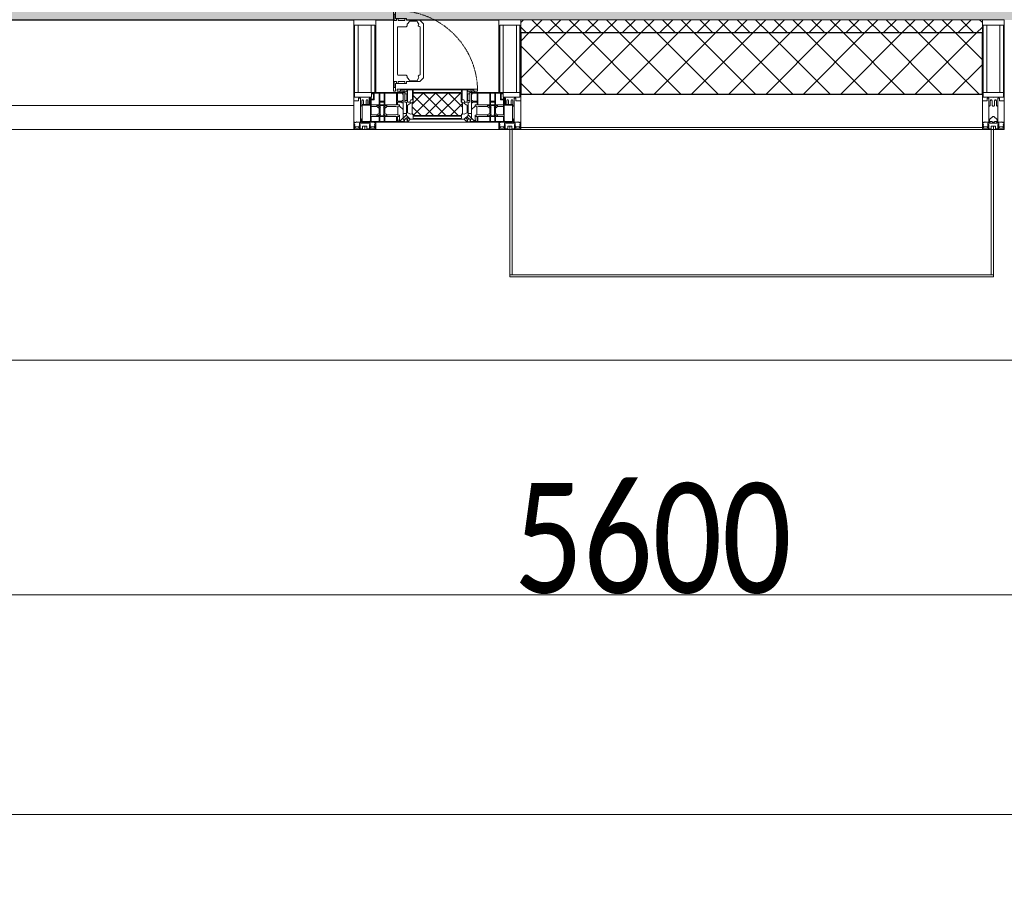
# Model space of a CAD drawing. Header units: millimetres. Extents: x -535184 to 178656, y -69521 to 68256.
# Tile 100 of 256: x -167743 to -165503, y 23764 to 25722. Entities that reach past the tile are written whole.
import ezdxf

# ---------------------------------------------------------------- set-up
doc = ezdxf.new("R2010")
doc.units = ezdxf.units.MM
doc.linetypes.add('-D1-02х01', pattern=[3, 2, -1])
doc.layers.get('Defpoints').update_dxf_attribs({"color": 31})
for name, color, linetype, lineweight in [('_0', 7, 'Continuous', 13), ('A-ANNO-DIMS', 8, 'Continuous', 5), ('A-COLS', 7, 'Continuous', 5), ('A-DETL-GENF', 7, 'Continuous', 5), ('A-GLAZ', 7, 'Continuous', 5), ('A-GLAZ-CURT', 8, 'Continuous', 5), ('A-GLAZ-CWMG', 8, 'Continuous', 5), ('A-WALL', 7, 'Continuous', 5), ('A-WALL-FNSH', 8, 'Continuous', 5), ('I-WALL', 7, 'Continuous', 5), ('Ограждение', 7, 'Continuous', 5), ('Поручни', 7, 'Continuous', 5)]:
    doc.layers.add(name, color=color, linetype=linetype, lineweight=lineweight)
doc.styles.add('Calibri Light', font='calibril.ttf', dxfattribs={"width": 0.8, "height": 250})
doc.dimstyles.new('2_5', dxfattribs={"dimscale": 304.8, "dimtxt": 294.337106, "dimasz": 0.492126, "dimexe": 0.492126, "dimexo": 0.492126, "dimgap": 0, "dimtad": 1, "dimdec": 0, "dimrnd": 5, "dimdsep": 46, "dimtxsty": 'Calibri Light', "dimblk1": 'OBLIQUE', "dimblk2": 'OBLIQUE', "dimsah": 1, "dimcen": 0.09, "dimdle": 0.492126, "dimazin": 0, "dimtfac": 1, "dimtdec": 4, "dimtix": 1, "dimtmove": 0, "dimatfit": 3, "dimfxl": 1, "dimtvp": 1, "dimtolj": 1, "dimtzin": 0, "dimlwd": 5, "dimlwe": 5, "dimarcsym": 2})

# ---------------------------------------------------------------- blocks, each defined once
blk = doc.blocks.new('System Panel - A_PAN_Glass-5027492-50_AS_M_L11')
at = {"layer": 'A-GLAZ-CURT'}
for p, q in [((760, 0), (-760, 0)), ((-760, 0), (-760, -55)), ((760, -55), (760, 0)), ((-760, -55), (760, -55))]:
    blk.add_line(p, q, dxfattribs=at)
blk = doc.blocks.new('Rectangular Mullion - R_StandardFrame_50Wx250H-3323615-50_AS_M_L11')
at = {"layer": 'A-GLAZ-CWMG'}
blk.add_line((37450, 5400), (37450, 6920), dxfattribs=at)
blk = doc.blocks.new('Rectangular Mullion - 50Wx250H-V1-50_AS_M_L11')
at = {"layer": 'A-DETL-GENF'}
for p, q in [((-25, 84), (-25, 250)), ((-25, 250), (0, 250)), ((25, 250), (0, 250)), ((25, 65.2), (25, 250)), ((-23, 237.3), (0, 237.3)), ((-23, 237.3), (-23, 84)), ((-14.9, 84), (-14.9, 237.3)), ((23, 237.3), (0, 237.3)), ((14.9, 84), (14.9, 237.3)), ((23, 237.3), (23, 73.6)), ((0, 84), (-15, 84)), ((-0.5, 73.6), (-15, 73.6)), ((-10, 71.3), (-12, 71.3)), ((-10, 57.4), (-10, 71.3)), ((-7, 65.2), (-5.9, 67.3)), ((-4.1, 67.3), (-5.9, 67.3)), ((-4.1, 67.3), (-2.9, 65.1)), ((0, 84), (23, 84)), ((0.5, 73.6), (23, 73.6)), ((4.1, 67.3), (2.9, 65.1)), ((4.1, 67.3), (5.9, 67.3)), ((7, 65.2), (5.9, 67.3)), ((10, 71.3), (14, 71.3)), ((10, 53), (10, 71.3)), ((14, 71.3), (14, 65.2)), ((-7, 65.2), (-7, 57)), ((-2.9, 65.1), (-2.9, 57)), ((2.9, 65.1), (2.9, 57)), ((7, 65.2), (7, 54.7)), ((8.7, 53), (7, 54.7)), ((8.7, 53), (10, 53)), ((10, 53), (10, 17)), ((14, 65.2), (25, 65.2)), ((8.5, 23), (6, 25.5)), ((8.5, 18.5), (8.5, 23)), ((-23.8, 14.6), (-25, 14.2)), ((-25, 0), (-25, 14.2)), ((-23.8, 17), (-23.8, 14.6)), ((-22.5, 10.6), (-23.8, 14.6)), ((-22.5, 10.6), (-23.7, 9.9)), ((-23.7, 1.3), (-23.7, 9.9)), ((-23.7, 1.3), (-11.8, 1.3)), ((-23.2, 10.2), (-22.5, 8)), ((-22.5, 8), (-22.5, 4.5)), ((-21.3, 4.5), (-22.5, 4.5)), ((-22.3, 17), (-22.3, 16)), ((-22.3, 16), (-21.3, 16)), ((-19.9, 17), (-21.3, 16)), ((-21.3, 4.5), (-21.3, 6.5)), ((-21.3, 6.5), (-14.2, 6.5)), ((-7.4, 16.6), (-18.4, 16.6)), ((-14.2, 6.5), (-14.2, 4.5)), ((-13.2, 4.5), (-14.2, 4.5)), ((-13.2, 4.5), (-12.2, 7.2)), ((-12.7, 7.6), (-11.3, 11.4)), ((-12.7, 7.6), (-11.8, 6.9)), ((-12.2, 9), (-12.2, 14.8)), ((-12.2, 14.8), (0, 14.8)), ((-11.8, 1.3), (-11.8, 6.9)), ((-10.5, 11.2), (-11.3, 11.4)), ((-10.5, 1.5), (-10.5, 11.2)), ((-4.8, 1.5), (-10.5, 1.5)), ((0, 8), (-4.8, 8)), ((-4.8, 1.5), (-4.8, 8)), ((-2.6, 16.8), (0, 16.8)), ((2.6, 16.8), (0, 16.8)), ((0, 14.8), (0, 16.8)), ((0, 14.8), (0, 16.8)), ((12.2, 14.8), (0, 14.8)), ((0, 0), (0, 8)), ((0, 8), (4.8, 8)), ((0, 0), (0, 8)), ((4.8, 1.5), (4.8, 8)), ((4.8, 1.5), (10.5, 1.5)), ((6, 18), (7.4, 18)), ((7.4, 18), (7.4, 16.6)), ((7.4, 16.6), (18.4, 16.6)), ((7.5, 18.5), (8.5, 18.5)), ((7.5, 17), (7.5, 18.5)), ((10, 17), (7.5, 17)), ((10.5, 11.2), (11.3, 11.4)), ((10.5, 1.5), (10.5, 11.2)), ((12.7, 7.6), (11.3, 11.4)), ((12.7, 7.6), (11.8, 6.9)), ((11.8, 1.3), (11.8, 6.9)), ((23.7, 1.3), (11.8, 1.3)), ((12.2, 9), (12.2, 14.8)), ((13.2, 4.5), (12.2, 7.2)), ((13.2, 4.5), (14.2, 4.5)), ((21.3, 6.5), (14.2, 6.5)), ((14.2, 6.5), (14.2, 4.5)), ((18.4, 16.6), (19, 17.6)), ((19, 17.6), (21.3, 16)), ((22.3, 16), (21.3, 16)), ((21.3, 4.5), (21.3, 6.5)), ((21.3, 4.5), (22.5, 4.5)), ((22.3, 17), (22.3, 16)), ((22.3, 17), (23.8, 17)), ((22.5, 10.6), (23.8, 14.6)), ((22.5, 10.6), (23.7, 9.9)), ((23.2, 10.2), (22.5, 8)), ((22.5, 8), (22.5, 4.5)), ((23.7, 1.3), (23.7, 9.9)), ((23.8, 17), (23.8, 14.6)), ((23.8, 14.6), (25, 14.2)), ((25, 0), (25, 14.2)), ((-25, 0), (0, 0)), ((25, 0), (0, 0))]:
    blk.add_line(p, q, dxfattribs=at)
for centre, start, end in [((-0.5, 73.1), 360, 90), ((0.5, 73.1), 90, 180)]:
    blk.add_arc(centre, 0.5, start, end, dxfattribs=at)
blk = doc.blocks.new('Rectangular Mullion - R_StandardFrame_50Wx250H-3538113-50_AS_M_L11')
at = {"layer": 'A-GLAZ-CWMG', "lineweight": 9}
for p, q in [((-25, 84), (-25, 250)), ((-25, 250), (25, 250)), ((25, 250), (25, 0)), ((-25, 0), (-25, 17)), ((25, 0), (-25, 0))]:
    blk.add_line(p, q, dxfattribs=at)
blk = doc.blocks.new('A_PAN_Створка - 383мм-V28-50_AS_M_L11')
at = {"layer": 'A-GLAZ-CURT'}
h = blk.add_hatch(dxfattribs=at)
h.set_pattern_fill('FP_27', color=256, style=0, pattern_type=2)
h.set_pattern_definition([(225, (25460, -750), (14.142136, -14.142136), []), (315, (25460, -750), (14.142136, 14.142136), [])])
h.paths.add_polyline_path([(-54.5, -31.8), (-56, -35.1), (-57.2, -36.4), (-57.2, -60.8), (-54.6, -63.4), (-53.6, -82.7), (54.6, -81.8), (54.6, -63.4), (57.2, -60.8), (57.2, -36.4), (54.9, -34.1), (54.5, -31.8)])
at = {"layer": 'A-DETL-GENF'}
for p, q in [((-70, -32.1), (-61.4, -23.5)), ((-70, -62.5), (-70, -32.1)), ((-67.8, -38.3), (-65.7, -37.4)), ((-67.8, -55.7), (-67.8, -38.3)), ((-65.7, -37.4), (-60.8, -34.7)), ((61.4, -23.5), (-61.4, -23.5)), ((-60.8, -34.7), (-57.3, -35.9)), ((-55.2, -33.8), (-57.3, -35.9)), ((-54.9, -34.1), (-57.2, -36.4)), ((-57.2, -36.4), (-57.2, -60.8)), ((-55.2, -33.8), (-54.8, -31.5)), ((-54.9, -25.8), (-53.9, -24.8)), ((-54.9, -29.5), (-54.9, -25.8)), ((-53.9, -30.5), (-54.9, -29.5)), ((-54.5, -31.8), (-54.9, -34.1)), ((0, -31.5), (-54.8, -31.5)), ((54.5, -31.8), (-54.5, -31.8)), ((-53.9, -24.8), (53.9, -24.8)), ((53.9, -30.5), (-53.9, -30.5)), ((0, -31.5), (54.8, -31.5)), ((54.9, -25.8), (53.9, -24.8)), ((53.9, -30.5), (54.9, -29.5)), ((54.9, -34.1), (54.5, -31.8)), ((55.2, -33.8), (54.8, -31.5)), ((54.9, -29.5), (54.9, -25.8)), ((57.2, -36.4), (54.9, -34.1)), ((55.2, -33.8), (57.3, -35.9)), ((57.2, -60.8), (57.2, -36.4)), ((60.8, -34.7), (57.3, -35.9)), ((65.7, -37.4), (60.8, -34.7)), ((70, -32.1), (61.4, -23.5)), ((67.8, -38.3), (65.7, -37.4)), ((67.8, -55.7), (67.8, -38.3)), ((70, -62.5), (70, -32.1)), ((-73.9, -62.5), (-70, -62.5)), ((-73.9, -87.5), (-73.9, -62.5)), ((-69.4, -66.5), (-73.9, -66.5)), ((-69.4, -81.5), (-69.4, -66.5)), ((-61.7, -62.5), (-67.9, -62.5)), ((-67.9, -62.5), (-67.9, -89.3)), ((-66, -56.5), (-67.8, -55.7)), ((-66, -56.5), (-62, -59.1)), ((-62, -59.1), (-60.7, -61)), ((-61.7, -64.9), (-61.7, -62.5)), ((-60.1, -67.7), (-61.7, -64.9)), ((-60.7, -61), (-57.4, -61)), ((-57.4, -61), (-54.9, -63.5)), ((-57.2, -60.8), (-54.6, -63.4)), ((-54.9, -63.5), (-54.9, -81.9)), ((-54.6, -63.4), (-54.6, -81.8)), ((54.6, -63.4), (57.2, -60.8)), ((54.6, -81.8), (54.6, -63.4)), ((57.4, -61), (54.9, -63.5)), ((54.9, -63.5), (54.9, -81.9)), ((60.7, -61), (57.4, -61)), ((60.1, -67.7), (61.7, -64.9)), ((62, -59.1), (60.7, -61)), ((61.7, -62.5), (67.9, -62.5)), ((61.7, -64.9), (61.7, -62.5)), ((66, -56.5), (62, -59.1)), ((66, -56.5), (67.8, -55.7)), ((67.9, -62.5), (67.9, -89.3)), ((69.4, -66.5), (73.9, -66.5)), ((69.4, -81.5), (69.4, -66.5)), ((73.9, -62.5), (70, -62.5)), ((73.9, -87.5), (73.9, -62.5)), ((-91.5, -87.5), (-73.9, -87.5)), ((-91.5, -92), (-91.5, -87.5)), ((-83.4, -90.3), (-83.4, -87.5)), ((-73.9, -81.5), (-69.4, -81.5)), ((-69.4, -85.5), (-73.9, -85.5)), ((-69.4, -90.3), (-69.4, -85.5)), ((-67.9, -89.3), (-66.9, -90.3)), ((-56.4, -67.7), (-60.1, -67.7)), ((-57.4, -90.3), (-56.4, -89.4)), ((-56.4, -89.4), (-56.4, -67.7)), ((-54.9, -81.9), (-53.8, -83)), ((-54.9, -85.6), (-53.9, -84.6)), ((-54.9, -89.3), (-54.9, -85.6)), ((-53.9, -90.3), (-54.9, -89.3)), ((-54.6, -81.8), (-53.6, -82.7)), ((-53.9, -84.6), (53.9, -84.6)), ((53.8, -83), (-53.8, -83)), ((-53.6, -82.7), (53.6, -82.7)), ((53.6, -82.7), (54.6, -81.8)), ((54.9, -81.9), (53.8, -83)), ((54.9, -85.6), (53.9, -84.6)), ((53.9, -90.3), (54.9, -89.3)), ((54.9, -89.3), (54.9, -85.6)), ((56.4, -67.7), (60.1, -67.7)), ((56.4, -89.4), (56.4, -67.7)), ((57.4, -90.3), (56.4, -89.4)), ((67.9, -89.3), (66.9, -90.3)), ((73.9, -81.5), (69.4, -81.5)), ((69.4, -85.5), (73.9, -85.5)), ((69.4, -90.3), (69.4, -85.5)), ((91.5, -87.5), (73.9, -87.5)), ((83.4, -90.3), (83.4, -87.5)), ((91.5, -92), (91.5, -87.5)), ((-91.5, -92), (91.5, -92)), ((-83.4, -90.3), (-69.4, -90.3)), ((-66.9, -90.3), (-57.4, -90.3)), ((53.9, -90.3), (-53.9, -90.3)), ((66.9, -90.3), (57.4, -90.3)), ((83.4, -90.3), (69.4, -90.3))]:
    blk.add_line(p, q, dxfattribs=at)
at = {"layer": 'A-DETL-GENF', "color": 9, "true_color": 0xc8c8c8}
for p, q in [((95.1, -87.5), (95.1, -105.1)), ((99.6, -87.5), (95.1, -87.5)), ((99.6, -270.5), (99.6, -87.5)), ((39.7, -109), (31.1, -117.6)), ((70.1, -109), (39.7, -109)), ((45.9, -111.2), (45, -113.3)), ((63.3, -111.2), (45.9, -111.2)), ((64.1, -113), (63.3, -111.2)), ((70.1, -105.1), (70.1, -109)), ((95.1, -105.1), (70.1, -105.1)), ((74.1, -109.6), (74.1, -105.1)), ((89.1, -109.6), (74.1, -109.6)), ((89.1, -105.1), (89.1, -109.6)), ((93.1, -109.6), (93.1, -105.1)), ((97.9, -109.6), (93.1, -109.6)), ((97.9, -95.6), (95.1, -95.6)), ((97.9, -95.6), (97.9, -109.6)), ((31.1, -117.6), (31.1, -240.4)), ((41.4, -123.8), (39.1, -124.2)), ((39.1, -179), (39.1, -124.2)), ((41.4, -123.8), (43.5, -121.7)), ((45, -113.3), (42.3, -118.2)), ((42.3, -118.2), (43.5, -121.7)), ((64.1, -113), (66.7, -117)), ((66.7, -117), (68.6, -118.3)), ((68.6, -118.3), (68.6, -121.6)), ((68.6, -121.6), (71.1, -124.1)), ((71.1, -124.1), (89.5, -124.1)), ((89.5, -124.1), (90.6, -125.2)), ((90.6, -125.2), (90.6, -232.8)), ((39.1, -179), (39.1, -233.8)), ((39.7, -249), (31.1, -240.4)), ((41.4, -234.2), (39.1, -233.8)), ((41.4, -234.2), (43.5, -236.3)), ((42.3, -239.8), (43.5, -236.3)), ((45, -244.7), (42.3, -239.8)), ((45.9, -246.8), (45, -244.7)), ((64.1, -245), (63.3, -246.8)), ((64.1, -245), (66.7, -241)), ((66.7, -241), (68.6, -239.7)), ((68.6, -236.4), (71.1, -233.9)), ((68.6, -239.7), (68.6, -236.4)), ((71.1, -233.9), (89.5, -233.9)), ((89.5, -233.9), (90.6, -232.8)), ((70.1, -249), (39.7, -249)), ((63.3, -246.8), (45.9, -246.8)), ((70.1, -252.9), (70.1, -249)), ((95.1, -252.9), (70.1, -252.9)), ((74.1, -248.4), (74.1, -252.9)), ((89.1, -248.4), (74.1, -248.4)), ((89.1, -252.9), (89.1, -248.4)), ((93.1, -248.4), (93.1, -252.9)), ((97.9, -248.4), (93.1, -248.4)), ((95.1, -270.5), (95.1, -252.9)), ((97.9, -262.4), (95.1, -262.4)), ((97.9, -262.4), (97.9, -248.4)), ((99.6, -270.5), (95.1, -270.5))]:
    blk.add_line(p, q, dxfattribs=at)
at = {"layer": 'A-GLAZ'}
for p, q in [((-67.9, -17), (-171, -17)), ((-171, -17), (-171, -57)), ((-171, -18.5), (-153.5, -18.5)), ((-153.5, -18.5), (-152, -20)), ((-152, -20), (-152, -73.5)), ((-150.5, -17), (-150.5, -29.4)), ((-132.4, -18.6), (-150.5, -18.6)), ((-132.4, -29.4), (-132.4, -18.6)), ((-131, -18.2), (-131, -29.5)), ((-120.8, -18.2), (-131, -18.2)), ((-120.8, -18.2), (-120.8, -29.5)), ((-119.3, -18.6), (-92.5, -18.6)), ((-119.3, -29.4), (-119.3, -18.6)), ((-92.5, -18.6), (-92.5, -29.4)), ((-90.8, -18.5), (-90.8, -29.4)), ((-87.3, -18.5), (-90.8, -18.5)), ((-87.3, -20.4), (-87.3, -18.5)), ((-87.3, -20.4), (-87.3, -21.9)), ((-84.8, -20.4), (-87.3, -20.4)), ((-87.3, -21.9), (-85.9, -21.9)), ((-85.9, -18.2), (-85.9, -20.4)), ((-75.9, -18.2), (-85.9, -18.2)), ((-85.9, -21.9), (-85.9, -29.4)), ((-83.4, -20.4), (-84.8, -20.4)), ((-70, -33.8), (-83.4, -20.4)), ((-75.9, -21.5), (-75.9, -18.2)), ((-75.9, -21.5), (-75.9, -23.5)), ((-74.9, -21.5), (-75.9, -21.5)), ((-74.9, -17.9), (-74.9, -21.5)), ((-68.9, -17.9), (-74.9, -17.9)), ((-68.9, -21.5), (-68.9, -17.9)), ((-67.9, -21.5), (-68.9, -21.5)), ((67.9, -17), (-67.9, -17)), ((-61.4, -23.5), (-67.9, -17)), ((-67.9, -17), (-67.9, -23.5)), ((-67.9, -17), (67.9, -17)), ((-67.9, -21.5), (-67.9, -23.5)), ((67.9, -17), (61.4, -23.5)), ((67.9, -23.5), (67.9, -17)), ((171, -17), (67.9, -17)), ((67.9, -21.5), (67.9, -23.5)), ((67.9, -21.5), (68.9, -21.5)), ((68.9, -17.9), (74.9, -17.9)), ((68.9, -21.5), (68.9, -17.9)), ((70, -33.8), (83.4, -20.4)), ((74.9, -17.9), (74.9, -21.5)), ((74.9, -21.5), (75.9, -21.5)), ((75.9, -18.2), (85.9, -18.2)), ((75.9, -21.5), (75.9, -18.2)), ((75.9, -21.5), (75.9, -23.5)), ((83.4, -20.4), (84.8, -20.4)), ((84.8, -20.4), (87.3, -20.4)), ((85.9, -18.2), (85.9, -20.4)), ((85.9, -21.9), (85.9, -29.4)), ((87.3, -21.9), (85.9, -21.9)), ((87.3, -18.5), (90.8, -18.5)), ((87.3, -20.4), (87.3, -18.5)), ((87.3, -20.4), (87.3, -21.9)), ((90.8, -18.5), (90.8, -29.4)), ((92.5, -18.6), (92.5, -29.4)), ((119.3, -18.6), (92.5, -18.6)), ((119.3, -29.4), (119.3, -18.6)), ((120.8, -18.2), (120.8, -29.5)), ((120.8, -18.2), (131, -18.2)), ((131, -18.2), (131, -29.5)), ((132.4, -18.6), (150.5, -18.6)), ((132.4, -29.4), (132.4, -18.6)), ((150.5, -17), (150.5, -29.4)), ((153.5, -18.5), (152, -20)), ((152, -20), (152, -73.5)), ((171, -18.5), (153.5, -18.5)), ((171, -57), (171, -17)), ((-150.5, -29.4), (-132.4, -29.4)), ((-150.5, -33.6), (-150.5, -68)), ((-136.3, -33.6), (-150.5, -33.6)), ((-137.2, -31), (-135.8, -35)), ((-132.5, -31), (-137.2, -31)), ((-132.1, -36.8), (-135.8, -35)), ((-132.5, -31.9), (-133.4, -33.7)), ((-133.4, -33.7), (-130.1, -35.3)), ((-132.5, -31.9), (-132.5, -31)), ((-132.1, -49), (-132.1, -36.8)), ((-131, -29.5), (-120.8, -29.5)), ((-131, -30.9), (-131, -33)), ((-120.8, -30.9), (-131, -30.9)), ((-129.4, -34.6), (-131, -33)), ((-130.1, -35.3), (-129.4, -34.6)), ((-130.1, -35.3), (-130.1, -50.4)), ((-122.4, -34.6), (-120.8, -33)), ((-121.7, -35.3), (-122.4, -34.6)), ((-118.4, -33.7), (-121.7, -35.3)), ((-121.7, -35.3), (-121.7, -50.4)), ((-120.8, -30.9), (-120.8, -33)), ((-119.7, -36.8), (-115.9, -35)), ((-119.7, -49), (-119.7, -36.8)), ((-92.5, -29.4), (-119.3, -29.4)), ((-119.3, -31), (-114.6, -31)), ((-119.3, -31.9), (-119.3, -31)), ((-119.3, -31.9), (-118.4, -33.7)), ((-114.6, -31), (-115.9, -35)), ((-94.1, -33.5), (-115.4, -33.5)), ((-89.9, -35.1), (-94.1, -33.5)), ((-90.8, -29.4), (-85.9, -29.4)), ((-89.9, -32.5), (-89.9, -35.1)), ((-85.9, -32.5), (-89.9, -32.5)), ((-89.9, -35.1), (-89.9, -50.9)), ((-85.9, -29.4), (-85.9, -32.5)), ((-78, -84), (-78, -23.5)), ((-78, -23.5), (-67.9, -23.5)), ((-78, -36.8), (-70, -36.8)), ((-78, -45.6), (-78, -36.8)), ((-75.9, -23.5), (-73, -23.5)), ((-67.2, -29.3), (-73, -23.5)), ((-61.4, -23.5), (-70, -32.1)), ((-70, -32.1), (-70, -62.5)), ((-70, -36.8), (-70, -33.8)), ((-67.9, -23.5), (-64.6, -26.8)), ((-67.9, -23.5), (-64.6, -26.8)), ((-64.6, -26.8), (-67.2, -29.3)), ((-64.6, -26.8), (-61.4, -23.5)), ((61.4, -23.5), (-61.4, -23.5)), ((70, -32.1), (61.4, -23.5)), ((61.4, -23.5), (64.6, -26.8)), ((67.9, -23.5), (64.6, -26.8)), ((64.6, -26.8), (67.9, -23.5)), ((64.6, -26.8), (67.2, -29.3)), ((67.2, -29.3), (73, -23.5)), ((67.9, -23.5), (78, -23.5)), ((70, -62.5), (70, -32.1)), ((70, -36.8), (70, -33.8)), ((78, -36.8), (70, -36.8)), ((75.9, -23.5), (73, -23.5)), ((78, -23.5), (78, -84)), ((78, -45.6), (78, -36.8)), ((85.9, -29.4), (85.9, -32.5)), ((90.8, -29.4), (85.9, -29.4)), ((85.9, -32.5), (89.9, -32.5)), ((89.9, -32.5), (89.9, -35.1)), ((89.9, -35.1), (94.1, -33.5)), ((89.9, -35.1), (89.9, -50.9)), ((92.5, -29.4), (119.3, -29.4)), ((94.1, -33.5), (115.4, -33.5)), ((114.6, -31), (115.9, -35)), ((119.3, -31), (114.6, -31)), ((119.7, -36.8), (115.9, -35)), ((119.3, -31.9), (118.4, -33.7)), ((118.4, -33.7), (121.7, -35.3)), ((119.3, -31.9), (119.3, -31)), ((119.7, -49), (119.7, -36.8)), ((131, -29.5), (120.8, -29.5)), ((120.8, -30.9), (120.8, -33)), ((120.8, -30.9), (131, -30.9)), ((122.4, -34.6), (120.8, -33)), ((121.7, -35.3), (122.4, -34.6)), ((121.7, -35.3), (121.7, -50.4)), ((129.4, -34.6), (131, -33)), ((130.1, -35.3), (129.4, -34.6)), ((133.4, -33.7), (130.1, -35.3)), ((130.1, -35.3), (130.1, -50.4)), ((131, -30.9), (131, -33)), ((132.1, -36.8), (135.8, -35)), ((132.1, -49), (132.1, -36.8)), ((150.5, -29.4), (132.4, -29.4)), ((132.5, -31), (137.2, -31)), ((132.5, -31.9), (132.5, -31)), ((132.5, -31.9), (133.4, -33.7)), ((137.2, -31), (135.8, -35)), ((136.3, -33.6), (150.5, -33.6)), ((150.5, -33.6), (150.5, -68)), ((-171, -55.5), (-152, -55.5)), ((-171, -57), (-156, -57)), ((-153, -60), (-153, -73.5)), ((-136.4, -52.4), (-150.5, -52.4)), ((-150.5, -56.6), (-132.4, -56.6)), ((-137.2, -54.8), (-135.8, -50.8)), ((-132.5, -54.8), (-137.2, -54.8)), ((-132.1, -49), (-135.8, -50.8)), ((-133.4, -52), (-130.1, -50.4)), ((-132.5, -53.8), (-133.4, -52)), ((-132.5, -53.8), (-132.5, -54.8)), ((-132.4, -56.6), (-132.4, -82.5)), ((-129.4, -51.1), (-131, -52.7)), ((-131, -55.1), (-131, -52.7)), ((-120.8, -55.1), (-131, -55.1)), ((-131, -56.5), (-131, -62.6)), ((-131, -56.5), (-120.8, -56.5)), ((-120.8, -62.6), (-131, -62.6)), ((-131, -64.6), (-120.8, -64.6)), ((-131, -82.5), (-131, -64.6)), ((-130.1, -50.4), (-129.4, -51.1)), ((-121.7, -50.4), (-122.4, -51.1)), ((-122.4, -51.1), (-120.8, -52.7)), ((-118.4, -52), (-121.7, -50.4)), ((-120.8, -55.1), (-120.8, -52.7)), ((-120.8, -56.5), (-120.8, -62.6)), ((-120.8, -82.5), (-120.8, -64.6)), ((-119.7, -49), (-115.9, -50.8)), ((-119.3, -53.8), (-118.4, -52)), ((-119.3, -53.8), (-119.3, -54.8)), ((-119.3, -54.8), (-114.6, -54.8)), ((-119.3, -56.6), (-119.3, -82.5)), ((-92.5, -56.6), (-119.3, -56.6)), ((-114.6, -54.8), (-115.9, -50.8)), ((-94.1, -52.5), (-115.3, -52.5)), ((-89.9, -50.9), (-94.1, -52.5)), ((-92.5, -56.6), (-92.5, -82.5)), ((-90.8, -56.6), (-85.9, -56.6)), ((-90.8, -62.7), (-90.8, -56.6)), ((-80.4, -62.7), (-90.8, -62.7)), ((-90.8, -64.6), (-90.8, -82.5)), ((-80.1, -64.6), (-90.8, -64.6)), ((-89.9, -52.2), (-89.9, -50.9)), ((-89.9, -52.2), (-88.6, -53.5)), ((-85.9, -53.5), (-88.6, -53.5)), ((-85.9, -53.5), (-78, -45.6)), ((-85.9, -56.6), (-85.9, -53.5)), ((-80.4, -61.1), (-80.4, -62.7)), ((-78, -61.1), (-80.4, -61.1)), ((-80.1, -66.1), (-80.1, -64.6)), ((-78, -66.1), (-80.1, -66.1)), ((-78, -66.1), (-78, -61.1)), ((-70, -62.5), (-73.9, -62.5)), ((-73.9, -62.5), (-73.9, -87.5)), ((73.9, -62.5), (70, -62.5)), ((73.9, -87.5), (73.9, -62.5)), ((85.9, -53.5), (78, -45.6)), ((78, -61.1), (80.4, -61.1)), ((78, -66.1), (78, -61.1)), ((78, -66.1), (80.1, -66.1)), ((80.1, -64.6), (90.8, -64.6)), ((80.1, -66.1), (80.1, -64.6)), ((80.4, -61.1), (80.4, -62.7)), ((80.4, -62.7), (90.8, -62.7)), ((85.9, -53.5), (88.6, -53.5)), ((85.9, -56.6), (85.9, -53.5)), ((90.8, -56.6), (85.9, -56.6)), ((89.9, -52.2), (88.6, -53.5)), ((89.9, -50.9), (94.1, -52.5)), ((89.9, -52.2), (89.9, -50.9)), ((90.8, -62.7), (90.8, -56.6)), ((90.8, -64.6), (90.8, -82.5)), ((92.5, -56.6), (119.3, -56.6)), ((92.5, -56.6), (92.5, -82.5)), ((94.1, -52.5), (115.3, -52.5)), ((114.6, -54.8), (115.9, -50.8)), ((119.3, -54.8), (114.6, -54.8)), ((119.7, -49), (115.9, -50.8)), ((118.4, -52), (121.7, -50.4)), ((119.3, -53.8), (118.4, -52)), ((119.3, -53.8), (119.3, -54.8)), ((119.3, -56.6), (119.3, -82.5)), ((122.4, -51.1), (120.8, -52.7)), ((120.8, -55.1), (120.8, -52.7)), ((120.8, -55.1), (131, -55.1)), ((120.8, -56.5), (120.8, -62.6)), ((131, -56.5), (120.8, -56.5)), ((120.8, -62.6), (131, -62.6)), ((120.8, -82.5), (120.8, -64.6)), ((131, -64.6), (120.8, -64.6)), ((121.7, -50.4), (122.4, -51.1)), ((130.1, -50.4), (129.4, -51.1)), ((129.4, -51.1), (131, -52.7)), ((133.4, -52), (130.1, -50.4)), ((131, -55.1), (131, -52.7)), ((131, -56.5), (131, -62.6)), ((131, -82.5), (131, -64.6)), ((132.1, -49), (135.8, -50.8)), ((150.5, -56.6), (132.4, -56.6)), ((132.4, -56.6), (132.4, -82.5)), ((132.5, -53.8), (133.4, -52)), ((132.5, -53.8), (132.5, -54.8)), ((132.5, -54.8), (137.2, -54.8)), ((137.2, -54.8), (135.8, -50.8)), ((136.4, -52.4), (150.5, -52.4)), ((171, -55.5), (152, -55.5)), ((153, -73.5), (153, -60)), ((156, -57), (171, -57)), ((-153, -73.5), (-150, -73.5)), ((-150.5, -68), (-143.5, -68)), ((-150.5, -69.5), (-150.5, -73.5)), ((-145, -69.5), (-150.5, -69.5)), ((-150, -73.5), (-150, -84)), ((-150, -84), (-78, -84)), ((-148.5, -81), (-148.5, -82.5)), ((-143.5, -81), (-148.5, -81)), ((-148.5, -82.5), (-132.4, -82.5)), ((-145, -69.5), (-145, -79.5)), ((-143.5, -68), (-143.5, -81)), ((-131, -82.5), (-120.8, -82.5)), ((-119.3, -82.5), (-92.5, -82.5)), ((-73.9, -87.5), (-91.5, -87.5)), ((-91.5, -87.5), (-91.5, -92)), ((-90.8, -82.5), (-79.5, -82.5)), ((-78, -84), (-85, -84)), ((-85, -84), (-85, -87.5)), ((-85, -87.5), (-78, -87.5)), ((-79.5, -80.6), (-78, -80.6)), ((-79.5, -82.5), (-79.5, -80.6)), ((-78, -87.5), (-78, -84)), ((-78, -84), (-73.9, -84)), ((73.9, -84), (78, -84)), ((91.5, -87.5), (73.9, -87.5)), ((79.5, -80.6), (78, -80.6)), ((78, -87.5), (78, -84)), ((78, -84), (85, -84)), ((78, -84), (150, -84)), ((85, -87.5), (78, -87.5)), ((79.5, -82.5), (79.5, -80.6)), ((90.8, -82.5), (79.5, -82.5)), ((85, -84), (85, -87.5)), ((91.5, -92), (91.5, -87.5)), ((119.3, -82.5), (92.5, -82.5)), ((131, -82.5), (120.8, -82.5)), ((148.5, -82.5), (132.4, -82.5)), ((143.5, -68), (143.5, -81)), ((150.5, -68), (143.5, -68)), ((143.5, -81), (148.5, -81)), ((145, -69.5), (150.5, -69.5)), ((145, -69.5), (145, -79.5)), ((148.5, -81), (148.5, -82.5)), ((150, -84), (150, -73.5)), ((150, -73.5), (153, -73.5)), ((150.5, -69.5), (150.5, -73.5)), ((-91.5, -92), (91.5, -92))]:
    blk.add_line(p, q, dxfattribs=at)
for centre, start, end in [((-156, -60), 0, 90), ((156, -60), 90, 180)]:
    blk.add_arc(centre, 3, start, end, dxfattribs=at)
at = {"layer": 'A-GLAZ', "linetype": '-D1-02х01'}
blk.add_arc((91.4, -87.5), 183, 181.4091, 271.1445, dxfattribs=at)
blk = doc.blocks.new('Rectangular Mullion - R_StandardFrame_50Wx250H-3323618-50_AS_M_L11')
at = {"layer": 'A-GLAZ-CWMG'}
for p, q in [((37450, 1250), (37450, 1039.9)), ((37700, 1250), (37700, 970)), ((37450, 1010.4), (37450, 970))]:
    blk.add_line(p, q, dxfattribs=at)
blk = doc.blocks.new('Rectangular Mullion - 50Wx250H-2623690-50_AS_M_L11')
at = {"layer": 'A-DETL-GENF'}
for p, q in [((-25, 65.2), (-25, 250)), ((-25, 250), (0, 250)), ((25, 250), (0, 250)), ((25, 65.2), (25, 250)), ((-23, 237.3), (0, 237.3)), ((-23, 237.3), (-23, 73.6)), ((-14.9, 84), (-14.9, 237.3)), ((23, 237.3), (0, 237.3)), ((14.9, 84), (14.9, 237.3)), ((23, 237.3), (23, 73.6)), ((0, 84), (-23, 84)), ((-0.5, 73.6), (-23, 73.6)), ((-14, 71.3), (-14, 65.2)), ((-10, 71.3), (-14, 71.3)), ((-10, 53), (-10, 71.3)), ((-7, 65.2), (-5.9, 67.3)), ((-4.1, 67.3), (-5.9, 67.3)), ((-4.1, 67.3), (-2.9, 65.1)), ((0, 84), (23, 84)), ((0.5, 73.6), (23, 73.6)), ((4.1, 67.3), (2.9, 65.1)), ((4.1, 67.3), (5.9, 67.3)), ((7, 65.2), (5.9, 67.3)), ((10, 71.3), (14, 71.3)), ((10, 53), (10, 71.3)), ((14, 71.3), (14, 65.2)), ((-14, 65.2), (-25, 65.2)), ((-8.7, 53), (-10, 53)), ((-10, 53), (-10, 17)), ((-8.7, 53), (-7, 54.7)), ((-7, 65.2), (-7, 54.7)), ((-2.9, 65.1), (-2.9, 54.6)), ((-1.3, 53), (-2.9, 54.6)), ((0, 53), (-1.3, 53)), ((0, 53), (1.3, 53)), ((1.3, 53), (2.9, 54.6)), ((2.9, 65.1), (2.9, 54.6)), ((7, 65.2), (7, 54.7)), ((8.7, 53), (7, 54.7)), ((8.7, 53), (10, 53)), ((10, 53), (10, 17)), ((14, 65.2), (25, 65.2)), ((-8.5, 23), (-1.5, 30)), ((-8.5, 18.5), (-8.5, 23)), ((-1.5, 30), (0, 30)), ((1.5, 30), (0, 30)), ((8.5, 23), (1.5, 30)), ((8.5, 18.5), (8.5, 23)), ((-23.8, 14.6), (-25, 14.2)), ((-25, 0), (-25, 14.2)), ((-22.3, 17), (-23.8, 17)), ((-23.8, 17), (-23.8, 14.6)), ((-22.5, 10.6), (-23.8, 14.6)), ((-22.5, 10.6), (-23.7, 9.9)), ((-23.7, 1.3), (-23.7, 9.9)), ((-23.7, 1.3), (-11.8, 1.3)), ((-23.2, 10.2), (-22.5, 8)), ((-22.5, 8), (-22.5, 4.5)), ((-21.3, 4.5), (-22.5, 4.5)), ((-22.3, 17), (-22.3, 16)), ((-22.3, 16), (-21.3, 16)), ((-19, 17.6), (-21.3, 16)), ((-21.3, 4.5), (-21.3, 6.5)), ((-21.3, 6.5), (-14.2, 6.5)), ((-18.4, 16.6), (-19, 17.6)), ((-7.4, 16.6), (-18.4, 16.6)), ((-14.2, 6.5), (-14.2, 4.5)), ((-13.2, 4.5), (-14.2, 4.5)), ((-13.2, 4.5), (-12.2, 7.2)), ((-12.7, 7.6), (-11.3, 11.4)), ((-12.7, 7.6), (-11.8, 6.9)), ((-12.2, 9), (-12.2, 14.8)), ((-12.2, 14.8), (0, 14.8)), ((-11.8, 1.3), (-11.8, 6.9)), ((-10.5, 11.2), (-11.3, 11.4)), ((-10.5, 1.5), (-10.5, 11.2)), ((-4.8, 1.5), (-10.5, 1.5)), ((-10, 17), (-7.5, 17)), ((-7.5, 18.5), (-8.5, 18.5)), ((-7.5, 17), (-7.5, 18.5)), ((-7.4, 18), (-7.4, 16.6)), ((-2.6, 18), (-7.4, 18)), ((0, 8), (-4.8, 8)), ((-4.8, 1.5), (-4.8, 8)), ((-2.6, 18), (-2.6, 16.8)), ((-2.6, 16.8), (0, 16.8)), ((2.6, 16.8), (0, 16.8)), ((0, 14.8), (0, 16.8)), ((0, 14.8), (0, 16.8)), ((12.2, 14.8), (0, 14.8)), ((0, 0), (0, 8)), ((0, 8), (4.8, 8)), ((0, 0), (0, 8)), ((2.6, 18), (2.6, 16.8)), ((2.6, 18), (7.4, 18)), ((4.8, 1.5), (4.8, 8)), ((4.8, 1.5), (10.5, 1.5)), ((7.4, 18), (7.4, 16.6)), ((7.4, 16.6), (18.4, 16.6)), ((7.5, 18.5), (8.5, 18.5)), ((7.5, 17), (7.5, 18.5)), ((10, 17), (7.5, 17)), ((10.5, 11.2), (11.3, 11.4)), ((10.5, 1.5), (10.5, 11.2)), ((12.7, 7.6), (11.3, 11.4)), ((12.7, 7.6), (11.8, 6.9)), ((11.8, 1.3), (11.8, 6.9)), ((23.7, 1.3), (11.8, 1.3)), ((12.2, 9), (12.2, 14.8)), ((13.2, 4.5), (12.2, 7.2)), ((13.2, 4.5), (14.2, 4.5)), ((21.3, 6.5), (14.2, 6.5)), ((14.2, 6.5), (14.2, 4.5)), ((18.4, 16.6), (19, 17.6)), ((19, 17.6), (21.3, 16)), ((22.3, 16), (21.3, 16)), ((21.3, 4.5), (21.3, 6.5)), ((21.3, 4.5), (22.5, 4.5)), ((22.3, 17), (22.3, 16)), ((22.3, 17), (23.8, 17)), ((22.5, 10.6), (23.8, 14.6)), ((22.5, 10.6), (23.7, 9.9)), ((23.2, 10.2), (22.5, 8)), ((22.5, 8), (22.5, 4.5)), ((23.7, 1.3), (23.7, 9.9)), ((23.8, 17), (23.8, 14.6)), ((23.8, 14.6), (25, 14.2)), ((25, 0), (25, 14.2)), ((-25, 0), (0, 0)), ((25, 0), (0, 0))]:
    blk.add_line(p, q, dxfattribs=at)
for centre, start, end in [((-0.5, 73.1), 360, 90), ((0.5, 73.1), 90, 180)]:
    blk.add_arc(centre, 0.5, start, end, dxfattribs=at)
blk = doc.blocks.new('Rectangular Mullion - R_StandardFrame_50Wx250H-4058886-50_AS_M_L11')
at = {"layer": 'A-GLAZ-CWMG', "lineweight": 9}
for p, q in [((-50, 0), (-50, 250)), ((-50, 250), (0, 250)), ((0, 250), (0, 0)), ((0, 0), (-50, 0))]:
    blk.add_line(p, q, dxfattribs=at)
blk = doc.blocks.new('Ограждение - Ограждение-4621415-50_AS_M_L11')
at = {"layer": 'Поручни'}
blk.add_line((19705, -1325), (38275, -1325), dxfattribs=at)
blk = doc.blocks.new('Rectangular Mullion - 50Wx250H-V3-50_AS_M_L11')
at = {"layer": 'A-DETL-GENF'}
for p, q in [((-25, 65.2), (-25, 250)), ((-25, 250), (0, 250)), ((25, 250), (0, 250)), ((25, 84), (25, 250)), ((-23, 237.3), (0, 237.3)), ((-23, 237.3), (-23, 73.6)), ((-14.9, 84), (-14.9, 237.3)), ((23, 237.3), (0, 237.3)), ((14.9, 84), (14.9, 237.3)), ((23, 237.3), (23, 84)), ((0, 84), (-23, 84)), ((-0.5, 73.6), (-23, 73.6)), ((-14, 71.3), (-14, 65.2)), ((-10, 71.3), (-14, 71.3)), ((-10, 53), (-10, 71.3)), ((-7, 65.2), (-5.9, 67.3)), ((-4.1, 67.3), (-5.9, 67.3)), ((-4.1, 67.3), (-2.9, 65.1)), ((0, 84), (15, 84)), ((0.5, 73.6), (15, 73.6)), ((4.1, 67.3), (2.9, 65.1)), ((4.1, 67.3), (5.9, 67.3)), ((7, 65.2), (5.9, 67.3)), ((10, 71.3), (12, 71.3)), ((10, 57.4), (10, 71.3)), ((-14, 65.2), (-25, 65.2)), ((-8.7, 53), (-10, 53)), ((-10, 53), (-10, 17)), ((-8.7, 53), (-7, 54.7)), ((-7, 65.2), (-7, 54.7)), ((-2.9, 65.1), (-2.9, 57)), ((2.9, 65.1), (2.9, 57)), ((7, 65.2), (7, 57)), ((-8.5, 23), (-6, 25.5)), ((-8.5, 18.5), (-8.5, 23)), ((-23.8, 14.6), (-25, 14.2)), ((-25, 0), (-25, 14.2)), ((-22.3, 17), (-23.8, 17)), ((-23.8, 17), (-23.8, 14.6)), ((-22.5, 10.6), (-23.8, 14.6)), ((-22.5, 10.6), (-23.7, 9.9)), ((-23.7, 1.3), (-23.7, 9.9)), ((-23.7, 1.3), (-11.8, 1.3)), ((-23.2, 10.2), (-22.5, 8)), ((-22.5, 8), (-22.5, 4.5)), ((-21.3, 4.5), (-22.5, 4.5)), ((-22.3, 17), (-22.3, 16)), ((-22.3, 16), (-21.3, 16)), ((-19, 17.6), (-21.3, 16)), ((-21.3, 4.5), (-21.3, 6.5)), ((-21.3, 6.5), (-14.2, 6.5)), ((-18.4, 16.6), (-19, 17.6)), ((-7.4, 16.6), (-18.4, 16.6)), ((-14.2, 6.5), (-14.2, 4.5)), ((-13.2, 4.5), (-14.2, 4.5)), ((-13.2, 4.5), (-12.2, 7.2)), ((-12.7, 7.6), (-11.3, 11.4)), ((-12.7, 7.6), (-11.8, 6.9)), ((-12.2, 9), (-12.2, 14.8)), ((-12.2, 14.8), (0, 14.8)), ((-11.8, 1.3), (-11.8, 6.9)), ((-10.5, 11.2), (-11.3, 11.4)), ((-10.5, 1.5), (-10.5, 11.2)), ((-4.8, 1.5), (-10.5, 1.5)), ((-10, 17), (-7.5, 17)), ((-7.5, 18.5), (-8.5, 18.5)), ((-7.5, 17), (-7.5, 18.5)), ((-7.4, 18), (-7.4, 16.6)), ((-6, 18), (-7.4, 18)), ((0, 8), (-4.8, 8)), ((-4.8, 1.5), (-4.8, 8)), ((-2.6, 16.8), (0, 16.8)), ((2.6, 16.8), (0, 16.8)), ((0, 14.8), (0, 16.8)), ((0, 14.8), (0, 16.8)), ((12.2, 14.8), (0, 14.8)), ((0, 0), (0, 8)), ((0, 8), (4.8, 8)), ((0, 0), (0, 8)), ((4.8, 1.5), (4.8, 8)), ((4.8, 1.5), (10.5, 1.5)), ((7.4, 16.6), (18.4, 16.6)), ((10.5, 11.2), (11.3, 11.4)), ((10.5, 1.5), (10.5, 11.2)), ((12.7, 7.6), (11.3, 11.4)), ((12.7, 7.6), (11.8, 6.9)), ((11.8, 1.3), (11.8, 6.9)), ((23.7, 1.3), (11.8, 1.3)), ((12.2, 9), (12.2, 14.8)), ((13.2, 4.5), (12.2, 7.2)), ((13.2, 4.5), (14.2, 4.5)), ((21.3, 6.5), (14.2, 6.5)), ((14.2, 6.5), (14.2, 4.5)), ((19.9, 17), (21.3, 16)), ((22.3, 16), (21.3, 16)), ((21.3, 4.5), (21.3, 6.5)), ((21.3, 4.5), (22.5, 4.5)), ((22.3, 17), (22.3, 16)), ((22.5, 10.6), (23.8, 14.6)), ((22.5, 10.6), (23.7, 9.9)), ((23.2, 10.2), (22.5, 8)), ((22.5, 8), (22.5, 4.5)), ((23.7, 1.3), (23.7, 9.9)), ((23.8, 17), (23.8, 14.6)), ((23.8, 14.6), (25, 14.2)), ((25, 0), (25, 14.2)), ((-25, 0), (0, 0)), ((25, 0), (0, 0))]:
    blk.add_line(p, q, dxfattribs=at)
for centre, start, end in [((-0.5, 73.1), 360, 90), ((0.5, 73.1), 90, 180)]:
    blk.add_arc(centre, 0.5, start, end, dxfattribs=at)
blk = doc.blocks.new('Rectangular Mullion - R_StandardFrame_50Wx250H-4053641-50_AS_M_L11')
at = {"layer": 'A-GLAZ-CWMG', "lineweight": 9}
for p, q in [((0, 250), (-50, 250)), ((-50, 250), (-50, 84)), ((0, 0), (0, 250)), ((-50, 17), (-50, 0)), ((-50, 0), (0, 0))]:
    blk.add_line(p, q, dxfattribs=at)
blk = doc.blocks.new('RST_AR_KMN_R22_B3_FCD_rvt-1-50_AS_M_L11')
at = {"layer": 'A-WALL'}
h = blk.add_hatch(dxfattribs=at)
h.set_pattern_fill('FP_6', color=256, style=0, pattern_type=2)
h.set_pattern_definition([(45, (0, 0), (-21.213203, 21.213203), []), (135, (0, 0), (-21.213203, -21.213203), [])])
h.paths.add_polyline_path([(26210.6, -530), (26700, -530), (26700, -500), (25650, -500), (25650, -530), (25863.3, -530)])
h = blk.add_hatch(dxfattribs=at)
h.set_pattern_fill('FP_7', color=256, style=0, pattern_type=2)
h.set_pattern_definition([(45, (0, 0), (-42.42641, 42.42641), []), (135, (0, 0), (-42.42641, -42.42641), [])])
h.paths.add_polyline_path([(25863.3, -670), (26700, -670), (26700, -530), (25650, -530), (25650, -670), (25689.6, -670)])
at = {"layer": 'A-COLS', "lineweight": 18}
for p, q in [((25625, -750), (25625, -1080.3)), ((25630, -750), (25625, -750)), ((25630, -1080.3), (25630, -750)), ((26720, -750), (26720, -1080.3)), ((26725, -750), (26720, -750)), ((26725, -1080.3), (26725, -750)), ((25625, -1080.3), (25630, -1080.3)), ((25625, -1080.3), (25625, -1085.4)), ((26725, -1080.3), (25625, -1080.3)), ((25625, -1085.4), (26725, -1085.4)), ((26720, -1080.3), (26725, -1080.3)), ((26725, -1085.4), (26725, -1080.3))]:
    blk.add_line(p, q, dxfattribs=at)
at = {"layer": 'A-WALL'}
for p, q in [((26700, -500), (25650, -500)), ((25650, -500), (25650, -530)), ((26700, -530), (26700, -500)), ((25650, -670), (25650, -745)), ((26700, -745), (26700, -670)), ((26700, -745), (25650, -745))]:
    blk.add_line(p, q, dxfattribs=at)
at = {"layer": 'A-WALL', "lineweight": 25}
for p, q in [((25650, -530), (25650, -670)), ((26700, -530), (25650, -530)), ((26700, -670), (26700, -530)), ((26700, -670), (25650, -670))]:
    blk.add_line(p, q, dxfattribs=at)
at = {"layer": 'A-WALL-FNSH'}
for p, q in [((25650, -745), (25650, -750)), ((25650, -750), (26700, -750)), ((26700, -750), (26700, -745))]:
    blk.add_line(p, q, dxfattribs=at)
at = {"layer": 'A-GLAZ-CURT', "lineweight": 5, "rotation": 180}
for name, p in [('A_PAN_Створка - 383мм-V28-50_AS_M_L11', (25460, -750)), ('System Panel - A_PAN_Glass-5027492-50_AS_M_L11', (24510, -750))]:
    blk.add_blockref(name, p, dxfattribs=at)
at = {"layer": 'A-GLAZ-CWMG', "lineweight": 5, "rotation": 270.0000000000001}
for name, p in [('Rectangular Mullion - R_StandardFrame_50Wx250H-3323615-50_AS_M_L11', (18350, 36950)), ('Rectangular Mullion - R_StandardFrame_50Wx250H-3323618-50_AS_M_L11', (24350, 36950))]:
    blk.add_blockref(name, p, dxfattribs=at)
at = {"layer": 'A-GLAZ-CWMG', "lineweight": 5, "extrusion": (0, 0, -1)}
for name, p in [('Rectangular Mullion - 50Wx250H-V1-50_AS_M_L11', (-25295, -750)), ('Rectangular Mullion - R_StandardFrame_50Wx250H-3538113-50_AS_M_L11', (-25295, -750)), ('Rectangular Mullion - 50Wx250H-V3-50_AS_M_L11', (-25625, -750)), ('Rectangular Mullion - 50Wx250H-2623690-50_AS_M_L11', (-26725, -750)), ('Rectangular Mullion - R_StandardFrame_50Wx250H-4058886-50_AS_M_L11', (-26700, -750))]:
    blk.add_blockref(name, p, dxfattribs=at)
at = {"layer": 'A-GLAZ-CWMG', "lineweight": 5}
blk.add_blockref('Rectangular Mullion - R_StandardFrame_50Wx250H-4053641-50_AS_M_L11', (25650, -750), dxfattribs=at)
at = {"layer": 'Ограждение', "lineweight": 5}
blk.add_blockref('Ограждение - Ограждение-4621415-50_AS_M_L11', (-50, 50), dxfattribs=at)
blk = doc.blocks.new('_Oblique')
at = {"color": 0, "linetype": 'ByBlock', "lineweight": -2}
blk.add_line((-0.5, -0.5), (0.5, 0.5), dxfattribs=at)
blk = doc.blocks.new('*D12479')
at = {"layer": 'A-ANNO-DIMS', "color": 0, "lineweight": 5, "transparency": 16777216}
for p, q in [((-169252.9, 24413.7), (-163352.9, 24413.7)), ((-169102.9, 24369.8), (-169102.9, 24263.7)), ((-163502.9, 24369.8), (-163502.9, 24263.7))]:
    blk.add_line(p, q, dxfattribs=at)
at = {"layer": 'Defpoints', "color": 0, "transparency": 16777216}
for p in [(-169102.9, 24519.8), (-163502.9, 24519.8), (-163502.9, 24413.7)]:
    blk.add_point(p, dxfattribs=at)
at = {"layer": 'A-ANNO-DIMS', "color": 0, "lineweight": 5, "transparency": 16777216, "xscale": 150, "yscale": 150, "zscale": 150, "rotation": 180}
blk.add_blockref('_Oblique', (-169102.9, 24413.7), dxfattribs=at)
at = {"layer": 'A-ANNO-DIMS', "color": 0, "lineweight": 5, "transparency": 16777216, "xscale": 150, "yscale": 150, "zscale": 150}
blk.add_blockref('_Oblique', (-163502.9, 24413.7), dxfattribs=at)
at = {"layer": 'A-ANNO-DIMS', "color": 0, "transparency": 16777216, "insert": (-166302.9, 24541.4), "char_height": 250, "width": 799.053, "attachment_point": 5, "style": 'Calibri Light'}
blk.add_mtext('\\A1;5600', dxfattribs=at)
blk = doc.blocks.new('*D12481')
at = {"layer": 'A-ANNO-DIMS', "color": 0, "lineweight": 5, "transparency": 16777216}
for p, q in [((-192452.9, 23913.7), (-155152.9, 23913.7)), ((-192302.9, 23869.8), (-192302.9, 23763.7)), ((-155302.9, 23869.8), (-155302.9, 23763.7))]:
    blk.add_line(p, q, dxfattribs=at)
at = {"layer": 'Defpoints', "color": 0, "transparency": 16777216}
for p in [(-192302.9, 24019.8), (-155302.9, 24019.8), (-155302.9, 23913.7)]:
    blk.add_point(p, dxfattribs=at)
at = {"layer": 'A-ANNO-DIMS', "color": 0, "lineweight": 5, "transparency": 16777216, "xscale": 150, "yscale": 150, "zscale": 150, "rotation": 180}
blk.add_blockref('_Oblique', (-192302.9, 23913.7), dxfattribs=at)
at = {"layer": 'A-ANNO-DIMS', "color": 0, "lineweight": 5, "transparency": 16777216, "xscale": 150, "yscale": 150, "zscale": 150}
blk.add_blockref('_Oblique', (-155302.9, 23913.7), dxfattribs=at)
at = {"layer": 'A-ANNO-DIMS', "color": 0, "transparency": 16777216, "insert": (-173802.9, 24041.4), "char_height": 250, "width": 978.55, "attachment_point": 5, "style": 'Calibri Light'}
blk.add_mtext('\\A1;37000', dxfattribs=at)

msp = doc.modelspace()

# ---------------------------------------------------------------- hatches: boundary and pattern name
at = {"layer": '_0', "transparency": 33554534}
h = msp.add_hatch(color=252, dxfattribs=at)
h.dxf.hatch_style = 1
h.paths.add_polyline_path([(-186501.3, 32972.1), (-186502.9, 35272.1), (-186002.9, 35272.1), (-186002.9, 36222.1), (-183952.9, 36222.1), (-183952.9, 40272.1), (-179002.9, 40272.1), (-179002.9, 38772.1), (-177452.9, 38772.1), (-177452.9, 45172.1), (-185852.9, 45172.1), (-185852.9, 46972.1), (-186852.9, 46972.1), (-186852.9, 48972.1), (-184102.9, 48972.1), (-184102.9, 48272.1), (-183352.9, 48272.1), (-183352.9, 47272.1), (-163952.9, 47272.1), (-163952.9, 48972.1), (-160672.9, 48972.1), (-160672.9, 46972.1), (-161752.9, 46972.1), (-161752.9, 45172.1), (-169752.9, 45172.1), (-169752.9, 36222.1), (-161802.9, 36222.1), (-161802.9, 35822.1), (-161302.9, 35822.1), (-161302.9, 32972.1), (-163452.9, 32972.1), (-163452.9, 34122.1), (-183852.9, 34122.1), (-183852.9, 32972.1)], flags=16)
h.paths.add_polyline_path([(-192753.7, 55672.9), (-154802.1, 55672.9), (-154802.1, 25721.3), (-192753.7, 25721.3)])

# ---------------------------------------------------------------- linework, layer by layer
at = {"layer": 'I-WALL'}
for p, q in [((-166982.9, 25721.3), (-168502.9, 25721.3)), ((-166892.5, 25721.3), (-166932.9, 25721.3)), ((-166652.9, 25721.3), (-166863, 25721.3))]:
    msp.add_line(p, q, dxfattribs=at)

# ---------------------------------------------------------------- block references
at = {"lineweight": 5}
msp.add_blockref('RST_AR_KMN_R22_B3_FCD_rvt-1-50_AS_M_L11', (-192252.9, 26222.1), dxfattribs=at)

# ---------------------------------------------------------------- dimensions: what is measured, and where the dimension line sits
at = {"layer": 'A-ANNO-DIMS'}
for base, p1, p2, override, picture, middle in [((-163502.9, 24413.7), (-169102.9, 24519.8), (-163502.9, 24519.8), {"dimpost": '<>', "dimfxl": 5600}, '*D12479', (-166302.9, 24541.4)), ((-155302.9, 23913.7), (-192302.9, 24019.8), (-155302.9, 24019.8), {"dimpost": '<>', "dimfxl": 37000}, '*D12481', (-173802.9, 24041.4))]:
    dim = msp.add_linear_dim(base=base, p1=p1, p2=p2, dimstyle='2_5', override=override, dxfattribs=at)
    dim.commit()
    dim.dimension.update_dxf_attribs({"geometry": picture, "text_midpoint": middle})

doc.saveas('drawing.dxf')
